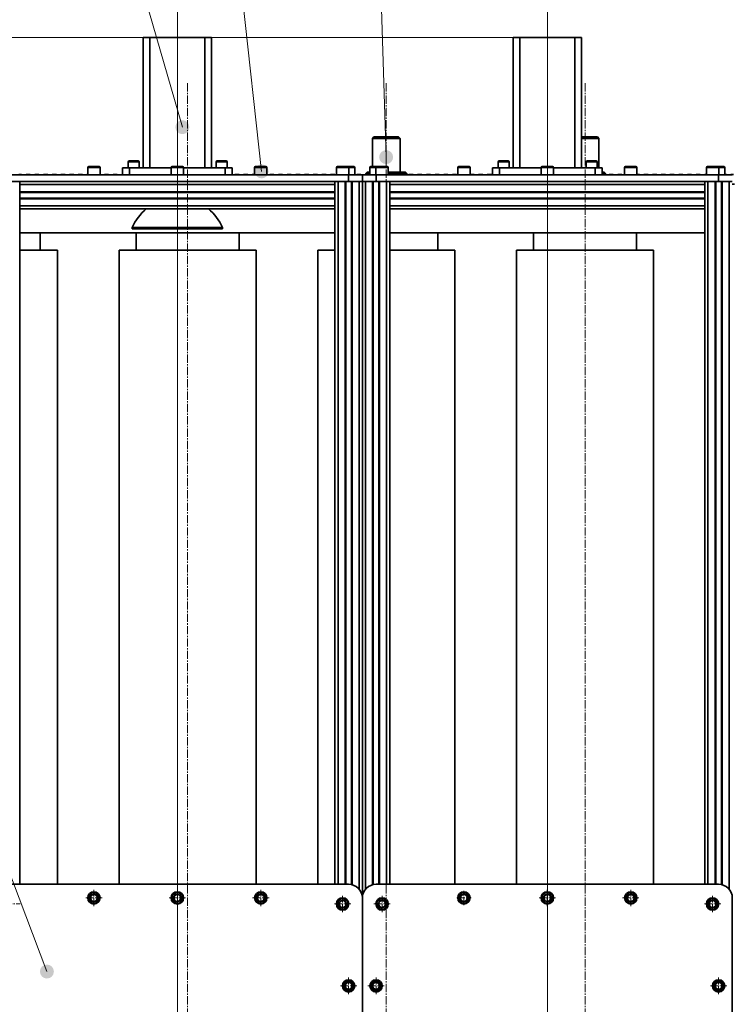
# Model space of a CAD drawing. Header units: millimetres. Extents: x 2945 to 26725, y -1082 to 16127.
# Tile 30 of 151: x 8860 to 9900, y 6557 to 7993. Entities that reach past the tile are written whole.
import ezdxf

# ---------------------------------------------------------------- set-up
doc = ezdxf.new("R2010")
doc.units = ezdxf.units.MM
doc.linetypes.add('点画线', pattern=[18, 12, -2, 2, -2])
doc.layers.get('0').update_dxf_attribs({"lineweight": 35})
for name, color, linetype, lineweight in [('中心线层', 1, '点画线', 18), ('几何体', 7, 'Continuous', 35), ('尺寸线层', 3, 'Continuous', 18), ('注释', 2, 'Continuous', 18)]:
    doc.layers.add(name, color=color, linetype=linetype, lineweight=lineweight)
doc.styles.add('标准', font='txt', dxfattribs={"width": 0.667})
doc.dimstyles.new('GB_尺寸', dxfattribs={"dimtxt": 3.5, "dimasz": 4, "dimexe": 2, "dimexo": 0, "dimtad": 1, "dimdsep": 46, "dimtxsty": '标准', "dimblk": '_CAXARROW', "dimcen": 0, "dimdle": 8, "dimazin": 2, "dimtfac": 0.707107, "dimtdec": 3, "dimtmove": 2, "dimatfit": 3, "dimfxl": 0, "dimfrac": 2, "dimtolj": 1, "dimarcsym": 0})

# ---------------------------------------------------------------- blocks, each defined once
blk = doc.blocks.new('*X115')
at = {"layer": '注释', "linetype": 'Continuous'}
h = blk.add_hatch(color=0, dxfattribs=at)
edge = h.paths.add_edge_path(flags=0)
edge.add_arc((253.2, -877.3), 10.2, 0, 360)
at = {"layer": '注释', "color": 0, "linetype": 'Continuous'}
blk.add_line((253.2, -877.3), (0, 0), dxfattribs=at)
blk = doc.blocks.new('*X116')
at = {"layer": '注释', "linetype": 'Continuous'}
h = blk.add_hatch(color=0, dxfattribs=at)
edge = h.paths.add_edge_path(flags=0)
edge.add_arc((104, -941.8), 10.2, 0, 360)
at = {"layer": '注释', "color": 0, "linetype": 'Continuous'}
blk.add_line((104, -941.8), (0, 0), dxfattribs=at)
blk = doc.blocks.new('*X117')
at = {"layer": '注释', "linetype": 'Continuous'}
h = blk.add_hatch(color=0, dxfattribs=at)
edge = h.paths.add_edge_path(flags=0)
edge.add_arc((800.4, -2109), 10.2, 0, 360)
at = {"layer": '注释', "color": 0, "linetype": 'Continuous'}
blk.add_line((800.4, -2109), (0, 0), dxfattribs=at)
blk = doc.blocks.new('*X118')
at = {"layer": '注释', "linetype": 'Continuous'}
h = blk.add_hatch(color=0, dxfattribs=at)
edge = h.paths.add_edge_path(flags=0)
edge.add_arc((28.1, -921), 10.2, 0, 360)
at = {"layer": '注释', "color": 0, "linetype": 'Continuous'}
blk.add_line((28.1, -921), (0, 0), dxfattribs=at)
blk = doc.blocks.new('*X119')
at = {"layer": '注释', "linetype": 'Continuous'}
h = blk.add_hatch(color=0, dxfattribs=at)
edge = h.paths.add_edge_path(flags=0)
edge.add_arc((392.3, -980.5), 10.2, 0, 360)
at = {"layer": '注释', "color": 0, "linetype": 'Continuous'}
blk.add_line((392.3, -980.5), (0, 0), dxfattribs=at)
blk = doc.blocks.new('*X160')
at = {"layer": '尺寸线层', "linetype": 'Continuous'}
for points in [[(4565.5, 7966.9), (4575.5, 7886.9), (4555.5, 7886.9)], [(4565.5, 4956.9), (4575.5, 5036.9), (4555.5, 5036.9)]]:
    blk.add_hatch(color=0, dxfattribs=at).paths.add_polyline_path(points, flags=0)
at = {"layer": '尺寸线层', "color": 0, "linetype": 'Continuous'}
for p, q in [((9590.3, 7966.9), (4525.5, 7966.9)), ((4565.5, 7966.9), (4565.5, 4956.9)), ((9680.3, 4956.9), (4525.5, 4956.9))]:
    blk.add_line(p, q, dxfattribs=at)
at = {"layer": '尺寸线层', "color": 0, "insert": (4518.4, 6461.9), "char_height": 70, "width": 255.104, "attachment_point": 5, "rotation": 90, "line_spacing_factor": 1.15057, "style": '标准'}
blk.add_mtext('\\T1.1;3010', dxfattribs=at)
blk = doc.blocks.new('_CAXARROW')
blk.add_hatch(color=0).paths.add_polyline_path([(0, 0), (-1, 0.125), (-1, -0.125)], flags=0)
blk = doc.blocks.new('*X161')
at = {"layer": '尺寸线层', "linetype": 'Continuous'}
for points in [[(9090.3, 9074.4), (9170.3, 9084.4), (9170.3, 9064.4)], [(9630.3, 9074.4), (9550.3, 9084.4), (9550.3, 9064.4)]]:
    blk.add_hatch(color=0, dxfattribs=at).paths.add_polyline_path(points, flags=0)
at = {"layer": '尺寸线层', "color": 0, "linetype": 'Continuous'}
for p, q in [((9090.3, 6461.9), (9090.3, 9114.4)), ((9630.3, 6461.9), (9630.3, 9114.4)), ((9090.3, 9074.4), (9630.3, 9074.4))]:
    blk.add_line(p, q, dxfattribs=at)
at = {"layer": '尺寸线层', "color": 0, "insert": (9360.3, 9121.5), "char_height": 70, "width": 187.568, "attachment_point": 5, "line_spacing_factor": 1.15057, "style": '标准'}
blk.add_mtext('\\T1.1;540', dxfattribs=at)

msp = doc.modelspace()

# ---------------------------------------------------------------- linework, layer by layer
at = {"layer": '中心线层'}
for p, q in [((9105.254, 7900.461), (9105.254, 5098.61)), ((9395.254, 7900.461), (9395.254, 5098.61)), ((9685.254, 7900.461), (9685.254, 5098.61)), ((8968.473, 6699.852), (8968.473, 6723.852)), ((9090.254, 6699.852), (9090.254, 6723.852)), ((9212.035, 6699.852), (9212.035, 6723.852)), ((9508.473, 6701.352), (9508.473, 6722.352)), ((9630.254, 6699.852), (9630.254, 6723.852)), ((9752.035, 6699.852), (9752.035, 6723.852)), ((8956.473, 6711.852), (8980.473, 6711.852)), ((9078.254, 6711.852), (9102.254, 6711.852)), ((9200.035, 6711.852), (9224.035, 6711.852)), ((9331.468, 6691.065), (9331.468, 6715.065)), ((9389.041, 6691.065), (9389.041, 6715.065)), ((9497.973, 6711.852), (9518.973, 6711.852)), ((9618.254, 6711.852), (9642.254, 6711.852)), ((9740.035, 6711.852), (9764.035, 6711.852)), ((9871.468, 6691.065), (9871.468, 6715.065)), ((8837.041, 6703.065), (8861.041, 6703.065)), ((9319.468, 6703.065), (9343.468, 6703.065)), ((9377.041, 6703.065), (9401.041, 6703.065)), ((9859.468, 6703.065), (9883.468, 6703.065)), ((9340.254, 6571.632), (9340.254, 6595.632)), ((9380.254, 6571.632), (9380.254, 6595.632)), ((9880.254, 6571.632), (9880.254, 6595.632)), ((9328.254, 6583.632), (9352.254, 6583.632)), ((9368.254, 6583.632), (9392.254, 6583.632)), ((9868.254, 6583.632), (9892.254, 6583.632))]:
    msp.add_line(p, q, dxfattribs=at)
at = {"layer": '几何体'}
for p, q in [((9040.254, 7966.852), (9050.254, 7966.852)), ((9040.254, 7776.852), (9040.254, 7966.852)), ((9050.254, 7966.852), (9050.254, 7776.852)), ((9050.254, 7966.852), (9130.254, 7966.852)), ((9130.254, 7776.852), (9130.254, 7966.852)), ((9130.254, 7966.852), (9140.254, 7966.852)), ((9140.254, 7966.852), (9140.254, 7776.852)), ((9580.254, 7966.852), (9590.254, 7966.852)), ((9580.254, 7776.852), (9580.254, 7966.852)), ((9590.254, 7966.852), (9590.254, 7776.852)), ((9590.254, 7966.852), (9670.254, 7966.852)), ((9670.254, 7776.852), (9670.254, 7966.852)), ((9670.254, 7966.852), (9680.254, 7966.852)), ((9680.254, 7966.852), (9680.254, 7776.852)), ((9377.254, 7821.852), (9375.254, 7819.852)), ((9375.254, 7819.852), (9375.254, 7778.852)), ((9388.767, 7819.852), (9375.254, 7819.852)), ((9377.254, 7821.852), (9389.416, 7821.852)), ((9415.254, 7819.852), (9388.767, 7819.852)), ((9389.416, 7821.852), (9413.254, 7821.852)), ((9415.254, 7819.852), (9413.254, 7821.852)), ((9415.254, 7770.458), (9415.254, 7819.852)), ((9680.254, 7821.852), (9703.254, 7821.852)), ((9705.254, 7819.852), (9680.254, 7819.852)), ((9705.254, 7819.852), (9703.254, 7821.852)), ((9705.254, 7776.852), (9705.254, 7819.852)), ((9018.615, 7785.602), (9018.615, 7776.852)), ((9034.615, 7785.602), (9018.615, 7785.602)), ((9019.865, 7786.852), (9033.365, 7786.852)), ((9034.615, 7776.852), (9034.615, 7785.602)), ((9146.895, 7785.602), (9146.895, 7776.852)), ((9162.895, 7785.602), (9146.895, 7785.602)), ((9148.145, 7786.852), (9161.645, 7786.852)), ((9162.895, 7776.852), (9162.895, 7785.602)), ((9558.615, 7785.602), (9558.615, 7776.852)), ((9574.615, 7785.602), (9558.615, 7785.602)), ((9559.865, 7786.852), (9573.365, 7786.852)), ((9574.615, 7776.852), (9574.615, 7785.602)), ((9686.895, 7785.602), (9686.895, 7776.852)), ((9702.895, 7785.602), (9686.895, 7785.602)), ((9688.145, 7786.852), (9701.645, 7786.852)), ((9702.895, 7776.852), (9702.895, 7785.602)), ((8959.473, 7777.352), (8959.473, 7766.852)), ((8977.473, 7777.352), (8959.473, 7777.352)), ((8960.973, 7778.852), (8975.973, 7778.852)), ((8977.473, 7766.852), (8977.473, 7777.352)), ((9010.254, 7766.852), (9010.254, 7776.852)), ((9010.254, 7776.852), (9020.254, 7776.852)), ((9020.254, 7776.852), (9020.254, 7766.852)), ((9081.254, 7776.852), (9020.254, 7776.852)), ((9081.254, 7777.352), (9081.254, 7766.852)), ((9099.254, 7777.352), (9081.254, 7777.352)), ((9082.754, 7778.852), (9097.754, 7778.852)), ((9099.254, 7766.852), (9099.254, 7777.352)), ((9160.254, 7776.852), (9099.254, 7776.852)), ((9160.254, 7766.852), (9160.254, 7776.852)), ((9160.254, 7776.852), (9170.254, 7776.852)), ((9170.254, 7776.852), (9170.254, 7766.852)), ((9203.035, 7777.352), (9203.035, 7766.852)), ((9221.035, 7777.352), (9203.035, 7777.352)), ((9204.535, 7778.852), (9219.535, 7778.852)), ((9221.035, 7766.852), (9221.035, 7777.352)), ((9322.468, 7777.352), (9322.468, 7766.852)), ((9340.468, 7777.352), (9322.468, 7777.352)), ((9323.968, 7778.852), (9338.968, 7778.852)), ((9338.968, 7778.852), (9347.754, 7778.852)), ((9340.468, 7766.852), (9340.468, 7777.352)), ((9349.254, 7777.352), (9340.468, 7777.352)), ((9349.254, 7766.852), (9349.254, 7777.352)), ((9367.254, 7770.458), (9365.254, 7768.458)), ((9367.254, 7770.458), (9371.254, 7770.458)), ((9371.254, 7777.352), (9371.254, 7766.852)), ((9380.041, 7777.352), (9371.254, 7777.352)), ((9372.754, 7778.852), (9381.541, 7778.852)), ((9380.041, 7777.352), (9380.041, 7766.852)), ((9398.041, 7777.352), (9380.041, 7777.352)), ((9381.541, 7778.852), (9396.541, 7778.852)), ((9398.041, 7766.852), (9398.041, 7777.352)), ((9398.041, 7770.458), (9423.254, 7770.458)), ((9425.254, 7768.458), (9423.254, 7770.458)), ((9499.473, 7777.352), (9499.473, 7766.852)), ((9517.473, 7777.352), (9499.473, 7777.352)), ((9500.973, 7778.852), (9515.973, 7778.852)), ((9517.473, 7766.852), (9517.473, 7777.352)), ((9550.254, 7766.852), (9550.254, 7776.852)), ((9550.254, 7776.852), (9560.254, 7776.852)), ((9560.254, 7776.852), (9560.254, 7766.852)), ((9621.254, 7776.852), (9560.254, 7776.852)), ((9621.254, 7777.352), (9621.254, 7766.852)), ((9639.254, 7777.352), (9621.254, 7777.352)), ((9622.754, 7778.852), (9637.754, 7778.852)), ((9639.254, 7766.852), (9639.254, 7777.352)), ((9700.254, 7776.852), (9639.254, 7776.852)), ((9700.254, 7766.852), (9700.254, 7776.852)), ((9700.254, 7776.852), (9710.254, 7776.852)), ((9710.254, 7776.852), (9710.254, 7766.852)), ((9710.254, 7770.458), (9713.254, 7770.458)), ((9715.254, 7768.458), (9713.254, 7770.458)), ((9743.035, 7777.352), (9743.035, 7766.852)), ((9761.035, 7777.352), (9743.035, 7777.352)), ((9744.535, 7778.852), (9759.535, 7778.852)), ((9761.035, 7766.852), (9761.035, 7777.352)), ((9862.468, 7777.352), (9862.468, 7766.852)), ((9880.468, 7777.352), (9862.468, 7777.352)), ((9863.968, 7778.852), (9878.968, 7778.852)), ((9878.968, 7778.852), (9887.754, 7778.852)), ((9880.468, 7766.852), (9880.468, 7777.352)), ((9889.254, 7777.352), (9880.468, 7777.352)), ((9889.254, 7766.852), (9889.254, 7777.352)), ((8840.254, 7766.852), (9340.254, 7766.852)), ((8840.254, 7756.852), (9340.254, 7756.852)), ((8860.749, 7766.94), (8858.769, 7766.94)), ((8860.254, 7756.852), (8860.254, 7752.352)), ((8860.749, 7766.852), (8860.749, 7766.94)), ((8862.92, 7766.94), (8860.749, 7766.94)), ((8862.92, 7766.852), (8862.92, 7766.94)), ((8869.489, 7766.94), (8869.489, 7766.852)), ((8871.469, 7766.94), (8869.489, 7766.94)), ((8873.449, 7766.94), (8871.469, 7766.94)), ((8873.449, 7766.852), (8873.449, 7766.94)), ((8875.621, 7766.94), (8873.449, 7766.94)), ((8875.621, 7766.852), (8875.621, 7766.94)), ((8882.189, 7766.94), (8882.189, 7766.852)), ((8884.169, 7766.94), (8882.189, 7766.94)), ((8886.149, 7766.94), (8884.169, 7766.94)), ((8886.149, 7766.852), (8886.149, 7766.94)), ((8888.321, 7766.94), (8886.149, 7766.94)), ((8888.321, 7766.852), (8888.321, 7766.94)), ((8894.889, 7766.94), (8894.889, 7766.852)), ((8896.869, 7766.94), (8894.889, 7766.94)), ((8898.849, 7766.94), (8896.869, 7766.94)), ((8898.849, 7766.852), (8898.849, 7766.94)), ((8901.021, 7766.94), (8898.849, 7766.94)), ((8901.021, 7766.852), (8901.021, 7766.94)), ((8907.589, 7766.94), (8907.589, 7766.852)), ((8909.569, 7766.94), (8907.589, 7766.94)), ((8911.549, 7766.94), (8909.569, 7766.94)), ((8911.549, 7766.852), (8911.549, 7766.94)), ((8913.721, 7766.94), (8911.549, 7766.94)), ((8913.721, 7766.852), (8913.721, 7766.94)), ((8920.289, 7766.94), (8920.289, 7766.852)), ((8922.269, 7766.94), (8920.289, 7766.94)), ((8924.249, 7766.94), (8922.269, 7766.94)), ((8924.249, 7766.852), (8924.249, 7766.94)), ((8926.421, 7766.94), (8924.249, 7766.94)), ((8926.421, 7766.852), (8926.421, 7766.94)), ((8932.989, 7766.94), (8932.989, 7766.852)), ((8934.969, 7766.94), (8932.989, 7766.94)), ((8936.949, 7766.94), (8934.969, 7766.94)), ((8936.949, 7766.852), (8936.949, 7766.94)), ((8939.121, 7766.94), (8936.949, 7766.94)), ((8939.121, 7766.852), (8939.121, 7766.94)), ((8945.689, 7766.94), (8945.689, 7766.852)), ((8947.669, 7766.94), (8945.689, 7766.94)), ((8949.649, 7766.94), (8947.669, 7766.94)), ((8949.649, 7766.852), (8949.649, 7766.94)), ((8951.821, 7766.94), (8949.649, 7766.94)), ((8951.821, 7766.852), (8951.821, 7766.94)), ((8958.389, 7766.94), (8958.389, 7766.852)), ((8959.473, 7766.94), (8958.389, 7766.94)), ((8983.789, 7766.94), (8983.789, 7766.852)), ((8985.769, 7766.94), (8983.789, 7766.94)), ((8987.749, 7766.94), (8985.769, 7766.94)), ((8987.749, 7766.852), (8987.749, 7766.94)), ((8989.921, 7766.94), (8987.749, 7766.94)), ((8989.921, 7766.852), (8989.921, 7766.94)), ((8996.489, 7766.94), (8996.489, 7766.852)), ((8998.469, 7766.94), (8996.489, 7766.94)), ((9000.449, 7766.94), (8998.469, 7766.94)), ((9000.449, 7766.852), (9000.449, 7766.94)), ((9002.621, 7766.94), (9000.449, 7766.94)), ((9002.621, 7766.852), (9002.621, 7766.94)), ((9009.189, 7766.94), (9009.189, 7766.852)), ((9010.254, 7766.94), (9009.189, 7766.94)), ((9174.289, 7766.94), (9174.289, 7766.852)), ((9176.269, 7766.94), (9174.289, 7766.94)), ((9178.249, 7766.94), (9176.269, 7766.94)), ((9178.249, 7766.852), (9178.249, 7766.94)), ((9180.421, 7766.94), (9178.249, 7766.94)), ((9180.421, 7766.852), (9180.421, 7766.94)), ((9186.989, 7766.94), (9186.989, 7766.852)), ((9188.969, 7766.94), (9186.989, 7766.94)), ((9190.949, 7766.94), (9188.969, 7766.94)), ((9190.949, 7766.852), (9190.949, 7766.94)), ((9193.121, 7766.94), (9190.949, 7766.94)), ((9193.121, 7766.852), (9193.121, 7766.94)), ((9199.689, 7766.94), (9199.689, 7766.852)), ((9201.669, 7766.94), (9199.689, 7766.94)), ((9203.035, 7766.94), (9201.669, 7766.94)), ((9225.089, 7766.94), (9225.089, 7766.852)), ((9227.069, 7766.94), (9225.089, 7766.94)), ((9229.049, 7766.94), (9227.069, 7766.94)), ((9229.049, 7766.852), (9229.049, 7766.94)), ((9231.221, 7766.94), (9229.049, 7766.94)), ((9231.221, 7766.852), (9231.221, 7766.94)), ((9237.789, 7766.94), (9237.789, 7766.852)), ((9239.769, 7766.94), (9237.789, 7766.94)), ((9241.749, 7766.94), (9239.769, 7766.94)), ((9241.749, 7766.852), (9241.749, 7766.94)), ((9243.921, 7766.94), (9241.749, 7766.94)), ((9243.921, 7766.852), (9243.921, 7766.94)), ((9250.489, 7766.94), (9250.489, 7766.852)), ((9252.469, 7766.94), (9250.489, 7766.94)), ((9254.449, 7766.94), (9252.469, 7766.94)), ((9254.449, 7766.852), (9254.449, 7766.94)), ((9256.621, 7766.94), (9254.449, 7766.94)), ((9256.621, 7766.852), (9256.621, 7766.94)), ((9263.189, 7766.94), (9263.189, 7766.852)), ((9265.169, 7766.94), (9263.189, 7766.94)), ((9267.149, 7766.94), (9265.169, 7766.94)), ((9267.149, 7766.852), (9267.149, 7766.94)), ((9269.321, 7766.94), (9267.149, 7766.94)), ((9269.321, 7766.852), (9269.321, 7766.94)), ((9275.889, 7766.94), (9275.889, 7766.852)), ((9277.869, 7766.94), (9275.889, 7766.94)), ((9279.849, 7766.94), (9277.869, 7766.94)), ((9279.849, 7766.852), (9279.849, 7766.94)), ((9282.021, 7766.94), (9279.849, 7766.94)), ((9282.021, 7766.852), (9282.021, 7766.94)), ((9288.589, 7766.94), (9288.589, 7766.852)), ((9290.569, 7766.94), (9288.589, 7766.94)), ((9292.549, 7766.94), (9290.569, 7766.94)), ((9292.549, 7766.852), (9292.549, 7766.94)), ((9294.721, 7766.94), (9292.549, 7766.94)), ((9294.721, 7766.852), (9294.721, 7766.94)), ((9301.289, 7766.94), (9301.289, 7766.852)), ((9303.269, 7766.94), (9301.289, 7766.94)), ((9305.249, 7766.94), (9303.269, 7766.94)), ((9305.249, 7766.852), (9305.249, 7766.94)), ((9307.421, 7766.94), (9305.249, 7766.94)), ((9307.421, 7766.852), (9307.421, 7766.94)), ((9313.989, 7766.94), (9313.989, 7766.852)), ((9315.969, 7766.94), (9313.989, 7766.94)), ((9317.949, 7766.94), (9315.969, 7766.94)), ((9317.949, 7766.852), (9317.949, 7766.94)), ((9320.121, 7766.94), (9317.949, 7766.94)), ((9320.121, 7766.852), (9320.121, 7766.94)), ((9320.254, 7756.852), (9320.254, 7752.352)), ((9324.754, 7756.852), (9335.154, 7756.852)), ((9324.754, 7756.852), (9324.754, 6731.852)), ((9335.154, 7756.852), (9335.154, 6731.852)), ((9336.154, 7756.852), (9336.154, 6731.852)), ((9340.254, 7756.852), (9340.254, 7766.852)), ((9340.254, 7766.852), (9360.254, 7766.852)), ((9344.698, 7756.852), (9340.254, 7756.852)), ((9344.354, 7756.852), (9344.354, 6731.427)), ((9344.698, 7756.852), (9345.354, 7756.852)), ((9345.354, 7756.852), (9355.754, 7756.852)), ((9345.354, 7756.852), (9345.354, 6731.19)), ((9352.089, 7766.94), (9352.089, 7766.852)), ((9354.069, 7766.94), (9352.089, 7766.94)), ((9356.049, 7766.94), (9354.069, 7766.94)), ((9355.754, 7756.852), (9360.254, 7756.852)), ((9355.754, 7756.852), (9355.754, 6724.491)), ((9356.049, 7766.852), (9356.049, 7766.94)), ((9358.221, 7766.94), (9356.049, 7766.94)), ((9358.221, 7766.852), (9358.221, 7766.94)), ((9360.254, 7756.852), (9360.254, 7766.852)), ((9360.254, 7766.852), (9380.254, 7766.852)), ((9360.254, 7766.852), (9360.254, 7756.852)), ((9360.254, 6711.852), (9360.254, 7756.852)), ((9364.754, 7756.852), (9360.254, 7756.852)), ((9360.254, 7756.852), (9360.254, 6711.852)), ((9375.154, 7756.852), (9364.754, 7756.852)), ((9364.754, 6724.491), (9364.754, 7756.852)), ((9364.789, 7766.94), (9364.789, 7766.852)), ((9366.769, 7766.94), (9364.789, 7766.94)), ((9365.254, 7768.458), (9365.254, 7766.94)), ((9371.254, 7768.458), (9365.254, 7768.458)), ((9368.749, 7766.94), (9366.769, 7766.94)), ((9368.749, 7766.852), (9368.749, 7766.94)), ((9375.154, 6731.19), (9375.154, 7756.852)), ((9375.81, 7756.852), (9375.154, 7756.852)), ((9380.254, 7756.852), (9375.81, 7756.852)), ((9376.154, 6731.427), (9376.154, 7756.852)), ((9380.254, 7766.852), (9380.254, 7756.852)), ((9380.254, 7766.852), (9880.254, 7766.852)), ((9380.254, 7756.852), (9880.254, 7756.852)), ((9384.354, 6731.852), (9384.354, 7756.852)), ((9385.354, 6731.852), (9385.354, 7756.852)), ((9395.754, 7756.852), (9385.354, 7756.852)), ((9395.754, 6731.852), (9395.754, 7756.852)), ((9425.254, 7768.458), (9398.041, 7768.458)), ((9400.254, 7756.852), (9400.254, 7752.352)), ((9402.889, 7766.94), (9402.889, 7766.852)), ((9404.869, 7766.94), (9402.889, 7766.94)), ((9406.849, 7766.94), (9404.869, 7766.94)), ((9406.849, 7766.852), (9406.849, 7766.94)), ((9415.589, 7766.94), (9415.589, 7766.852)), ((9417.569, 7766.94), (9415.589, 7766.94)), ((9419.549, 7766.94), (9417.569, 7766.94)), ((9419.549, 7766.852), (9419.549, 7766.94)), ((9425.254, 7766.852), (9425.254, 7768.458)), ((9428.289, 7766.94), (9428.289, 7766.852)), ((9430.269, 7766.94), (9428.289, 7766.94)), ((9432.249, 7766.94), (9430.269, 7766.94)), ((9432.249, 7766.852), (9432.249, 7766.94)), ((9434.421, 7766.94), (9432.249, 7766.94)), ((9434.421, 7766.852), (9434.421, 7766.94)), ((9440.989, 7766.94), (9440.989, 7766.852)), ((9442.969, 7766.94), (9440.989, 7766.94)), ((9444.949, 7766.94), (9442.969, 7766.94)), ((9444.949, 7766.852), (9444.949, 7766.94)), ((9447.121, 7766.94), (9444.949, 7766.94)), ((9447.121, 7766.852), (9447.121, 7766.94)), ((9453.689, 7766.94), (9453.689, 7766.852)), ((9455.669, 7766.94), (9453.689, 7766.94)), ((9457.649, 7766.94), (9455.669, 7766.94)), ((9457.649, 7766.852), (9457.649, 7766.94)), ((9459.821, 7766.94), (9457.649, 7766.94)), ((9459.821, 7766.852), (9459.821, 7766.94)), ((9466.389, 7766.94), (9466.389, 7766.852)), ((9468.369, 7766.94), (9466.389, 7766.94)), ((9470.349, 7766.94), (9468.369, 7766.94)), ((9470.349, 7766.852), (9470.349, 7766.94)), ((9472.521, 7766.94), (9470.349, 7766.94)), ((9472.521, 7766.852), (9472.521, 7766.94)), ((9479.089, 7766.94), (9479.089, 7766.852)), ((9481.069, 7766.94), (9479.089, 7766.94)), ((9483.049, 7766.94), (9481.069, 7766.94)), ((9483.049, 7766.852), (9483.049, 7766.94)), ((9485.221, 7766.94), (9483.049, 7766.94)), ((9485.221, 7766.852), (9485.221, 7766.94)), ((9491.789, 7766.94), (9491.789, 7766.852)), ((9493.769, 7766.94), (9491.789, 7766.94)), ((9495.749, 7766.94), (9493.769, 7766.94)), ((9495.749, 7766.852), (9495.749, 7766.94)), ((9497.921, 7766.94), (9495.749, 7766.94)), ((9497.921, 7766.852), (9497.921, 7766.94)), ((9519.169, 7766.94), (9517.473, 7766.94)), ((9521.149, 7766.94), (9519.169, 7766.94)), ((9521.149, 7766.852), (9521.149, 7766.94)), ((9523.321, 7766.94), (9521.149, 7766.94)), ((9523.321, 7766.852), (9523.321, 7766.94)), ((9529.889, 7766.94), (9529.889, 7766.852)), ((9531.869, 7766.94), (9529.889, 7766.94)), ((9533.849, 7766.94), (9531.869, 7766.94)), ((9533.849, 7766.852), (9533.849, 7766.94)), ((9536.021, 7766.94), (9533.849, 7766.94)), ((9536.021, 7766.852), (9536.021, 7766.94)), ((9542.589, 7766.94), (9542.589, 7766.852)), ((9544.569, 7766.94), (9542.589, 7766.94)), ((9546.549, 7766.94), (9544.569, 7766.94)), ((9546.549, 7766.852), (9546.549, 7766.94)), ((9548.721, 7766.94), (9546.549, 7766.94)), ((9548.721, 7766.852), (9548.721, 7766.94)), ((9715.254, 7768.458), (9710.254, 7768.458)), ((9711.649, 7766.94), (9710.254, 7766.94)), ((9711.649, 7766.852), (9711.649, 7766.94)), ((9715.254, 7766.852), (9715.254, 7768.458)), ((9720.389, 7766.94), (9720.389, 7766.852)), ((9722.369, 7766.94), (9720.389, 7766.94)), ((9724.349, 7766.94), (9722.369, 7766.94)), ((9724.349, 7766.852), (9724.349, 7766.94)), ((9726.521, 7766.94), (9724.349, 7766.94)), ((9726.521, 7766.852), (9726.521, 7766.94)), ((9733.089, 7766.94), (9733.089, 7766.852)), ((9735.069, 7766.94), (9733.089, 7766.94)), ((9737.049, 7766.94), (9735.069, 7766.94)), ((9737.049, 7766.852), (9737.049, 7766.94)), ((9739.221, 7766.94), (9737.049, 7766.94)), ((9739.221, 7766.852), (9739.221, 7766.94)), ((9762.449, 7766.94), (9761.035, 7766.94)), ((9762.449, 7766.852), (9762.449, 7766.94)), ((9764.621, 7766.94), (9762.449, 7766.94)), ((9764.621, 7766.852), (9764.621, 7766.94)), ((9771.189, 7766.94), (9771.189, 7766.852)), ((9773.169, 7766.94), (9771.189, 7766.94)), ((9775.149, 7766.94), (9773.169, 7766.94)), ((9775.149, 7766.852), (9775.149, 7766.94)), ((9777.321, 7766.94), (9775.149, 7766.94)), ((9777.321, 7766.852), (9777.321, 7766.94)), ((9783.889, 7766.94), (9783.889, 7766.852)), ((9785.869, 7766.94), (9783.889, 7766.94)), ((9787.849, 7766.94), (9785.869, 7766.94)), ((9787.849, 7766.852), (9787.849, 7766.94)), ((9790.021, 7766.94), (9787.849, 7766.94)), ((9790.021, 7766.852), (9790.021, 7766.94)), ((9796.589, 7766.94), (9796.589, 7766.852)), ((9798.569, 7766.94), (9796.589, 7766.94)), ((9800.549, 7766.94), (9798.569, 7766.94)), ((9800.549, 7766.852), (9800.549, 7766.94)), ((9802.721, 7766.94), (9800.549, 7766.94)), ((9802.721, 7766.852), (9802.721, 7766.94)), ((9809.289, 7766.94), (9809.289, 7766.852)), ((9811.269, 7766.94), (9809.289, 7766.94)), ((9813.249, 7766.94), (9811.269, 7766.94)), ((9813.249, 7766.852), (9813.249, 7766.94)), ((9815.421, 7766.94), (9813.249, 7766.94)), ((9815.421, 7766.852), (9815.421, 7766.94)), ((9821.989, 7766.94), (9821.989, 7766.852)), ((9823.969, 7766.94), (9821.989, 7766.94)), ((9825.949, 7766.94), (9823.969, 7766.94)), ((9825.949, 7766.852), (9825.949, 7766.94)), ((9828.121, 7766.94), (9825.949, 7766.94)), ((9828.121, 7766.852), (9828.121, 7766.94)), ((9834.689, 7766.94), (9834.689, 7766.852)), ((9836.669, 7766.94), (9834.689, 7766.94)), ((9838.649, 7766.94), (9836.669, 7766.94)), ((9838.649, 7766.852), (9838.649, 7766.94)), ((9840.821, 7766.94), (9838.649, 7766.94)), ((9840.821, 7766.852), (9840.821, 7766.94)), ((9847.389, 7766.94), (9847.389, 7766.852)), ((9849.369, 7766.94), (9847.389, 7766.94)), ((9851.349, 7766.94), (9849.369, 7766.94)), ((9851.349, 7766.852), (9851.349, 7766.94)), ((9853.521, 7766.94), (9851.349, 7766.94)), ((9853.521, 7766.852), (9853.521, 7766.94)), ((9860.089, 7766.94), (9860.089, 7766.852)), ((9862.468, 7766.94), (9860.089, 7766.94)), ((9860.254, 7756.852), (9860.254, 7752.352)), ((9875.154, 7756.852), (9864.754, 7756.852)), ((9864.754, 6731.852), (9864.754, 7756.852)), ((9875.154, 6731.852), (9875.154, 7756.852)), ((9876.154, 6731.852), (9876.154, 7756.852)), ((9880.254, 7756.852), (9880.254, 7766.852)), ((9880.254, 7766.852), (9900.254, 7766.852)), ((9884.698, 7756.852), (9880.254, 7756.852)), ((9884.354, 6731.427), (9884.354, 7756.852)), ((9885.354, 7756.852), (9884.698, 7756.852)), ((9885.354, 6731.19), (9885.354, 7756.852)), ((9895.754, 7756.852), (9885.354, 7756.852)), ((9889.449, 7766.94), (9889.254, 7766.94)), ((9889.449, 7766.852), (9889.449, 7766.94)), ((9891.621, 7766.94), (9889.449, 7766.94)), ((9891.621, 7766.852), (9891.621, 7766.94)), ((9900.254, 7756.852), (9895.754, 7756.852)), ((9895.754, 6724.491), (9895.754, 7756.852)), ((9898.189, 7766.94), (9898.189, 7766.852)), ((9900.169, 7766.94), (9898.189, 7766.94)), ((9902.149, 7766.94), (9900.169, 7766.94)), ((9320.254, 7752.352), (8860.254, 7752.352)), ((8860.254, 7752.352), (8860.254, 7741.952)), ((9320.254, 7741.952), (8860.254, 7741.952)), ((8860.254, 7741.952), (8860.254, 7740.952)), ((9320.254, 7752.352), (9320.254, 7741.952)), ((9320.254, 7741.952), (9320.254, 7740.952)), ((9860.254, 7752.352), (9400.254, 7752.352)), ((9400.254, 7752.352), (9400.254, 7741.952)), ((9860.254, 7741.952), (9400.254, 7741.952)), ((9400.254, 7741.952), (9400.254, 7740.952)), ((9860.254, 7752.352), (9860.254, 7741.952)), ((9860.254, 7741.952), (9860.254, 7740.952)), ((9903.344, 7753.215), (9900.171, 7753.215)), ((9903.344, 7753.215), (9900.171, 7753.215)), ((9320.254, 7740.952), (8860.254, 7740.952)), ((8860.254, 7740.952), (8860.254, 7732.752)), ((9320.254, 7732.752), (8860.254, 7732.752)), ((8860.254, 7732.752), (8860.254, 7731.752)), ((9320.254, 7731.752), (8860.254, 7731.752)), ((8860.254, 7731.752), (8860.254, 7721.352)), ((9320.254, 7740.952), (9320.254, 7732.752)), ((9320.254, 7732.752), (9320.254, 7731.752)), ((9320.254, 7731.752), (9320.254, 7721.352)), ((9860.254, 7740.952), (9400.254, 7740.952)), ((9400.254, 7732.752), (9400.254, 7740.952)), ((9860.254, 7732.752), (9400.254, 7732.752)), ((9400.254, 7732.752), (9400.254, 7731.752)), ((9860.254, 7731.752), (9400.254, 7731.752)), ((9400.254, 7731.752), (9400.254, 7721.352)), ((9860.254, 7732.752), (9860.254, 7740.952)), ((9860.254, 7732.752), (9860.254, 7731.752)), ((9860.254, 7731.752), (9860.254, 7721.352)), ((9320.254, 7721.352), (8860.254, 7721.352)), ((8860.254, 7721.352), (8860.254, 7716.852)), ((9320.254, 7716.852), (8860.254, 7716.852)), ((8860.254, 7716.852), (8860.254, 6731.852)), ((9320.254, 7721.352), (9320.254, 7716.852)), ((9320.254, 7716.852), (9320.254, 6731.852)), ((9860.254, 7721.352), (9400.254, 7721.352)), ((9400.254, 7721.352), (9400.254, 7716.852)), ((9860.254, 7716.852), (9400.254, 7716.852)), ((9400.254, 6731.852), (9400.254, 7716.852)), ((9860.254, 7721.352), (9860.254, 7716.852)), ((9860.254, 6731.852), (9860.254, 7716.852)), ((9024.3, 7689.951), (9024.3, 7687.899)), ((9024.3, 7689.951), (9156.209, 7689.951)), ((9024.3, 7687.899), (9156.209, 7687.899)), ((9156.209, 7687.899), (9156.209, 7689.951)), ((9320.254, 7681.852), (8860.254, 7681.852)), ((8890.254, 7656.852), (8890.254, 7681.852)), ((9030.254, 7681.852), (9030.254, 7656.852)), ((9180.254, 7656.852), (9180.254, 7681.852)), ((9860.254, 7681.852), (9400.254, 7681.852)), ((9470.254, 7656.852), (9470.254, 7681.852)), ((9610.254, 7681.852), (9610.254, 7656.852)), ((9760.254, 7656.852), (9760.254, 7681.852)), ((8915.254, 7656.852), (8860.254, 7656.852)), ((8915.254, 6731.852), (8915.254, 7656.852)), ((9005.254, 7656.852), (9005.254, 6731.852)), ((9205.254, 7656.852), (9005.254, 7656.852)), ((9205.254, 6731.852), (9205.254, 7656.852)), ((9295.254, 7656.852), (9295.254, 6731.852)), ((9320.254, 7656.852), (9295.254, 7656.852)), ((9495.254, 7656.852), (9400.254, 7656.852)), ((9495.254, 6731.852), (9495.254, 7656.852)), ((9585.254, 7656.852), (9585.254, 6731.852)), ((9785.254, 7656.852), (9585.254, 7656.852)), ((9785.254, 6731.852), (9785.254, 7656.852)), ((8840.254, 6731.852), (9340.254, 6731.852)), ((9880.254, 6731.852), (9380.254, 6731.852)), ((8962.718, 6711.399), (8965.204, 6716.61)), ((8965.987, 6706.641), (8962.718, 6711.399)), ((8965.204, 6716.61), (8970.96, 6717.062)), ((8970.96, 6717.062), (8974.229, 6712.304)), ((8974.229, 6712.304), (8971.743, 6707.093)), ((9084.499, 6711.399), (9086.985, 6716.61)), ((9087.768, 6706.641), (9084.499, 6711.399)), ((9086.985, 6716.61), (9092.741, 6717.062)), ((9092.741, 6717.062), (9096.01, 6712.304)), ((9096.01, 6712.304), (9093.524, 6707.093)), ((9206.28, 6711.399), (9208.766, 6716.61)), ((9209.549, 6706.641), (9206.28, 6711.399)), ((9208.766, 6716.61), (9214.522, 6717.062)), ((9214.522, 6717.062), (9217.791, 6712.304)), ((9217.791, 6712.304), (9215.305, 6707.093)), ((9325.712, 6702.613), (9328.198, 6707.823)), ((9328.198, 6707.823), (9333.954, 6708.275)), ((9333.954, 6708.275), (9337.223, 6703.517)), ((9360.254, 6711.852), (9360.254, 6211.852)), ((9360.254, 6711.852), (9360.254, 6211.852)), ((9383.285, 6702.613), (9385.772, 6707.823)), ((9385.772, 6707.823), (9391.528, 6708.275)), ((9391.528, 6708.275), (9394.797, 6703.517)), ((9502.718, 6711.399), (9505.204, 6716.61)), ((9505.987, 6706.641), (9502.718, 6711.399)), ((9505.204, 6716.61), (9510.96, 6717.062)), ((9510.96, 6717.062), (9514.229, 6712.304)), ((9514.229, 6712.304), (9511.743, 6707.093)), ((9624.499, 6711.399), (9626.985, 6716.61)), ((9627.768, 6706.641), (9624.499, 6711.399)), ((9626.985, 6716.61), (9632.741, 6717.062)), ((9632.741, 6717.062), (9636.01, 6712.304)), ((9636.01, 6712.304), (9633.524, 6707.093)), ((9746.28, 6711.399), (9748.766, 6716.61)), ((9749.549, 6706.641), (9746.28, 6711.399)), ((9748.766, 6716.61), (9754.522, 6717.062)), ((9754.522, 6717.062), (9757.791, 6712.304)), ((9757.791, 6712.304), (9755.305, 6707.093)), ((9865.712, 6702.613), (9868.198, 6707.823)), ((9868.198, 6707.823), (9873.954, 6708.275)), ((9873.954, 6708.275), (9877.223, 6703.517)), ((9900.254, 6211.852), (9900.254, 6711.852)), ((8971.743, 6707.093), (8965.987, 6706.641)), ((9093.524, 6707.093), (9087.768, 6706.641)), ((9215.305, 6707.093), (9209.549, 6706.641)), ((9328.981, 6697.854), (9325.712, 6702.613)), ((9334.737, 6698.306), (9328.981, 6697.854)), ((9337.223, 6703.517), (9334.737, 6698.306)), ((9386.555, 6697.854), (9383.285, 6702.613)), ((9392.311, 6698.306), (9386.555, 6697.854)), ((9394.797, 6703.517), (9392.311, 6698.306)), ((9511.743, 6707.093), (9505.987, 6706.641)), ((9633.524, 6707.093), (9627.768, 6706.641)), ((9755.305, 6707.093), (9749.549, 6706.641)), ((9868.981, 6697.854), (9865.712, 6702.613)), ((9874.737, 6698.306), (9868.981, 6697.854)), ((9877.223, 6703.517), (9874.737, 6698.306)), ((9334.499, 6583.18), (9336.985, 6588.391)), ((9337.768, 6578.422), (9334.499, 6583.18)), ((9336.985, 6588.391), (9342.741, 6588.843)), ((9343.524, 6578.874), (9337.768, 6578.422)), ((9342.741, 6588.843), (9346.01, 6584.085)), ((9346.01, 6584.085), (9343.524, 6578.874)), ((9374.499, 6583.18), (9376.985, 6588.391)), ((9377.768, 6578.422), (9374.499, 6583.18)), ((9376.985, 6588.391), (9382.741, 6588.843)), ((9383.524, 6578.874), (9377.768, 6578.422)), ((9382.741, 6588.843), (9386.01, 6584.085)), ((9386.01, 6584.085), (9383.524, 6578.874)), ((9874.499, 6583.18), (9876.985, 6588.391)), ((9877.768, 6578.422), (9874.499, 6583.18)), ((9876.985, 6588.391), (9882.741, 6588.843)), ((9883.524, 6578.874), (9877.768, 6578.422)), ((9882.741, 6588.843), (9886.01, 6584.085)), ((9886.01, 6584.085), (9883.524, 6578.874))]:
    msp.add_line(p, q, dxfattribs=at)
for centre, radius in [((8968.473, 6711.852), 9), ((8968.473, 6711.852), 7.5), ((9090.254, 6711.852), 9), ((9090.254, 6711.852), 7.5), ((9212.035, 6711.852), 9), ((9212.035, 6711.852), 7.5), ((9331.468, 6703.065), 9), ((9331.468, 6703.065), 7.5), ((9389.041, 6703.065), 9), ((9389.041, 6703.065), 7.5), ((9508.473, 6711.852), 9), ((9508.473, 6711.852), 7.5), ((9630.254, 6711.852), 9), ((9630.254, 6711.852), 7.5), ((9752.035, 6711.852), 9), ((9752.035, 6711.852), 7.5), ((9871.468, 6703.065), 9), ((9871.468, 6703.065), 7.5), ((9340.254, 6583.632), 9), ((9380.254, 6583.632), 9), ((9880.254, 6583.632), 9), ((9340.254, 6583.632), 7.5), ((9380.254, 6583.632), 7.5), ((9880.254, 6583.632), 7.5)]:
    msp.add_circle(centre, radius, dxfattribs=at)
for centre, radius, start, end in [((9019.865, 7785.602), 1.25, 90, 180), ((9033.365, 7785.602), 1.25, 0, 90), ((9148.145, 7785.602), 1.25, 90, 180), ((9161.645, 7785.602), 1.25, 0, 90), ((9559.865, 7785.602), 1.25, 90, 180), ((9573.365, 7785.602), 1.25, 0, 90), ((9688.145, 7785.602), 1.25, 90, 180), ((9701.645, 7785.602), 1.25, 0, 90), ((8960.973, 7777.352), 1.5, 90, 180), ((8975.973, 7777.352), 1.5, 0, 90), ((9082.754, 7777.352), 1.5, 90, 180), ((9097.754, 7777.352), 1.5, 0, 90), ((9204.535, 7777.352), 1.5, 90, 180), ((9219.535, 7777.352), 1.5, 360, 90), ((9323.968, 7777.352), 1.5, 90, 180), ((9338.968, 7777.352), 1.5, 0, 90), ((9347.754, 7777.352), 1.5, 0, 90), ((9372.754, 7777.352), 1.5, 90, 180), ((9381.541, 7777.352), 1.5, 90, 180), ((9396.541, 7777.352), 1.5, 0, 90), ((9500.973, 7777.352), 1.5, 90, 180), ((9515.973, 7777.352), 1.5, 0, 90), ((9622.754, 7777.352), 1.5, 90, 180), ((9637.754, 7777.352), 1.5, 0, 90), ((9744.535, 7777.352), 1.5, 90, 180), ((9759.535, 7777.352), 1.5, 0, 90), ((9863.968, 7777.352), 1.5, 90, 180), ((9878.968, 7777.352), 1.5, 360, 90), ((9887.754, 7777.352), 1.5, 0, 90), ((9091.418, 7659.746), 73.601, 129.115889, 155.771609), ((9089.09, 7659.746), 73.601, 24.228391, 50.884111), ((9340.254, 6711.852), 20, 0, 90), ((9380.254, 6711.852), 20, 90, 180), ((9880.254, 6711.852), 20, 0, 90), ((8968.473, 6711.852), 5, 154.491237, 214.491237), ((8968.473, 6711.852), 5, 94.491237, 154.491237), ((8968.473, 6711.852), 5, 214.491237, 274.491237), ((8968.473, 6711.852), 5, 34.491237, 94.491237), ((8968.473, 6711.852), 5, 274.491237, 334.491237), ((8968.473, 6711.852), 5, 334.491237, 34.491237), ((9090.254, 6711.852), 5, 154.491237, 214.491237), ((9090.254, 6711.852), 5, 94.491237, 154.491237), ((9090.254, 6711.852), 5, 214.491237, 274.491237), ((9090.254, 6711.852), 5, 34.491237, 94.491237), ((9090.254, 6711.852), 5, 274.491237, 334.491237), ((9090.254, 6711.852), 5, 334.491237, 34.491237), ((9212.035, 6711.852), 5, 154.491237, 214.491237), ((9212.035, 6711.852), 5, 94.491237, 154.491237), ((9212.035, 6711.852), 5, 214.491237, 274.491237), ((9212.035, 6711.852), 5, 34.491237, 94.491237), ((9212.035, 6711.852), 5, 274.491237, 334.491237), ((9212.035, 6711.852), 5, 334.491237, 34.491237), ((9331.468, 6703.065), 5, 94.491237, 154.491237), ((9331.468, 6703.065), 5, 34.491237, 94.491237), ((9389.041, 6703.065), 5, 94.491237, 154.491237), ((9389.041, 6703.065), 5, 34.491237, 94.491237), ((9508.473, 6711.852), 5, 154.491237, 214.491237), ((9508.473, 6711.852), 5, 94.491237, 154.491237), ((9508.473, 6711.852), 5, 214.491237, 274.491237), ((9508.473, 6711.852), 5, 34.491237, 94.491237), ((9508.473, 6711.852), 5, 274.491237, 334.491237), ((9508.473, 6711.852), 5, 334.491237, 34.491237), ((9630.254, 6711.852), 5, 154.491237, 214.491237), ((9630.254, 6711.852), 5, 94.491237, 154.491237), ((9630.254, 6711.852), 5, 214.491237, 274.491237), ((9630.254, 6711.852), 5, 34.491237, 94.491237), ((9630.254, 6711.852), 5, 274.491237, 334.491237), ((9630.254, 6711.852), 5, 334.491237, 34.491237), ((9752.035, 6711.852), 5, 154.491237, 214.491237), ((9752.035, 6711.852), 5, 94.491237, 154.491237), ((9752.035, 6711.852), 5, 214.491237, 274.491237), ((9752.035, 6711.852), 5, 34.491237, 94.491237), ((9752.035, 6711.852), 5, 274.491237, 334.491237), ((9752.035, 6711.852), 5, 334.491237, 34.491237), ((9871.468, 6703.065), 5, 94.491237, 154.491237), ((9871.468, 6703.065), 5, 34.491237, 94.491237), ((9331.468, 6703.065), 5, 154.491237, 214.491237), ((9331.468, 6703.065), 5, 214.491237, 274.491237), ((9331.468, 6703.065), 5, 274.491237, 334.491237), ((9331.468, 6703.065), 5, 334.491237, 34.491237), ((9389.041, 6703.065), 5, 154.491237, 214.491237), ((9389.041, 6703.065), 5, 214.491237, 274.491237), ((9389.041, 6703.065), 5, 274.491237, 334.491237), ((9389.041, 6703.065), 5, 334.491237, 34.491237), ((9871.468, 6703.065), 5, 154.491237, 214.491237), ((9871.468, 6703.065), 5, 214.491237, 274.491237), ((9871.468, 6703.065), 5, 274.491237, 334.491237), ((9871.468, 6703.065), 5, 334.491237, 34.491237), ((9340.254, 6583.632), 5, 154.491237, 214.491237), ((9340.254, 6583.632), 5, 94.491237, 154.491237), ((9340.254, 6583.632), 5, 214.491237, 274.491237), ((9340.254, 6583.632), 5, 34.491237, 94.491237), ((9340.254, 6583.632), 5, 274.491237, 334.491237), ((9340.254, 6583.632), 5, 334.491237, 34.491237), ((9380.254, 6583.632), 5, 154.491237, 214.491237), ((9380.254, 6583.632), 5, 94.491237, 154.491237), ((9380.254, 6583.632), 5, 214.491237, 274.491237), ((9380.254, 6583.632), 5, 34.491237, 94.491237), ((9380.254, 6583.632), 5, 274.491237, 334.491237), ((9380.254, 6583.632), 5, 334.491237, 34.491237), ((9880.254, 6583.632), 5, 154.491237, 214.491237), ((9880.254, 6583.632), 5, 94.491237, 154.491237), ((9880.254, 6583.632), 5, 214.491237, 274.491237), ((9880.254, 6583.632), 5, 34.491237, 94.491237), ((9880.254, 6583.632), 5, 274.491237, 334.491237), ((9880.254, 6583.632), 5, 334.491237, 34.491237)]:
    msp.add_arc(centre, radius, start, end, dxfattribs=at)

# ---------------------------------------------------------------- block references
at = {"layer": '注释'}
for name, p in [('*X117', (8099.469, 8713.51)), ('*X115', (8844.394, 8713.51)), ('*X116', (9109.177, 8713.51)), ('*X118', (9366.9, 8713.51)), ('*X119', (9811.737, 8713.51))]:
    msp.add_blockref(name, p, dxfattribs=at)

# ---------------------------------------------------------------- dimensions: what is measured, and where the dimension line sits
at = {"layer": '尺寸线层'}
for base, p1, p2, angle, picture, middle in [((9630.254, 9074.377), (9090.254, 6461.852), (9630.254, 6461.852), 0, '*X161', (9360.254, 9121.499)), ((4565.488, 4956.852), (9590.254, 7966.852), (9680.254, 4956.852), 270, '*X160', (4518.366, 6461.852))]:
    dim = msp.add_linear_dim(base=base, p1=p1, p2=p2, angle=angle, dimstyle='GB_尺寸', override={"dimscale": 20, "dimsah": 1, "dimtfill": 1, "dimtzin": 0}, dxfattribs=at)
    dim.commit()
    dim.dimension.update_dxf_attribs({"geometry": picture, "text_midpoint": middle, "dimtype": 160})

doc.saveas('drawing.dxf')
